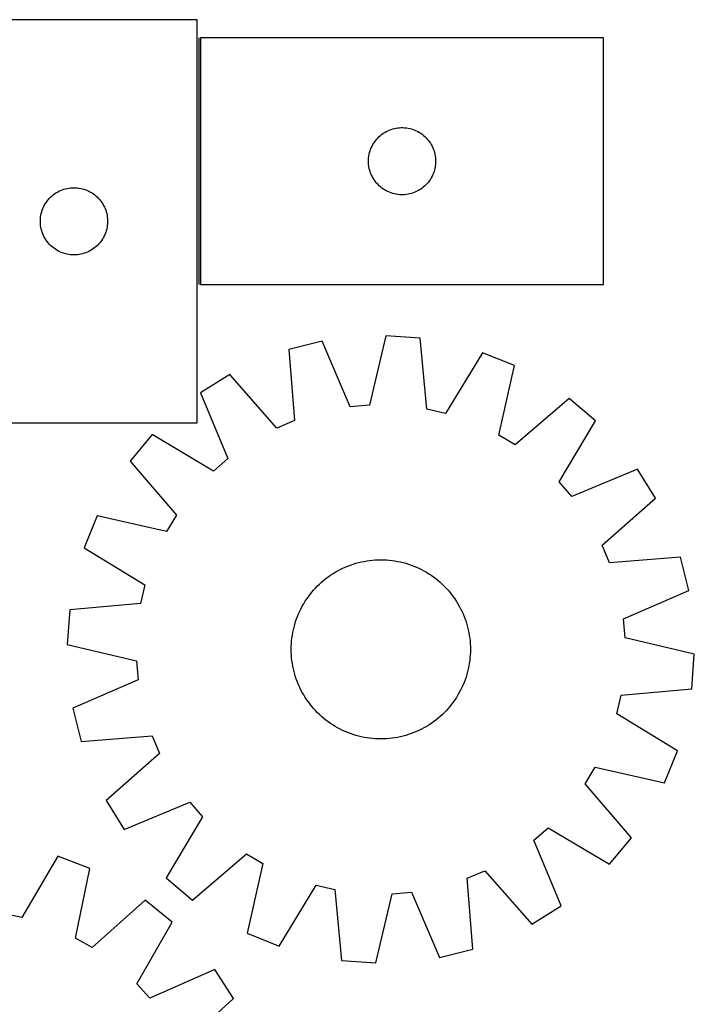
# Model space of a CAD drawing. Header units: millimetres. Extents: x 7 to 1493, y 7 to 2993.
# Tile 13 of 13: x 1192 to 1493, y 2554 to 2993. Entities that reach past the tile are written whole.
import ezdxf

# ---------------------------------------------------------------- set-up
doc = ezdxf.new("R2010")
doc.units = ezdxf.units.MM
doc.layers.add('COMMON', color=5, linetype='CONTINUOUS', true_color=0x0000ff)
doc.layers.add('CUT', color=7, linetype='CONTINUOUS', true_color=0x000000)

msp = doc.modelspace()

# ---------------------------------------------------------------- linework, layer by layer
at = {"layer": 'COMMON'}
msp.add_line((1272.00518, 2985.263951), (1272.00518, 2875.263951), dxfattribs=at)
at = {"layer": 'CUT'}
for p, q in [((1271.25518, 2993.436794), (1161.25518, 2993.436794)), ((1271.25518, 2813.436794), (1271.25518, 2993.436794)), ((1452.755181, 2985.263951), (1272.755181, 2985.263951)), ((1272.755181, 2985.263951), (1272.755181, 2875.263951)), ((1452.755181, 2875.263951), (1452.755181, 2985.263951)), ((1361.597549, 2945.219214), (1362.368962, 2945.258978)), ((1362.368962, 2945.258978), (1363.141399, 2945.258978)), ((1363.141399, 2945.258978), (1363.912813, 2945.219214)), ((1352.012898, 2940.733113), (1352.566081, 2941.272231)), ((1352.566081, 2941.272231), (1353.146283, 2941.782158)), ((1353.146283, 2941.782158), (1353.751967, 2942.26154)), ((1353.751967, 2942.26154), (1354.381525, 2942.709106)), ((1354.381525, 2942.709106), (1355.033289, 2943.12367)), ((1355.033289, 2943.12367), (1355.70553, 2943.504133)), ((1355.70553, 2943.504133), (1356.396465, 2943.849485)), ((1356.396465, 2943.849485), (1357.104262, 2944.15881)), ((1357.104262, 2944.15881), (1357.827045, 2944.431289)), ((1357.827045, 2944.431289), (1358.562896, 2944.666199)), ((1358.562896, 2944.666199), (1359.309865, 2944.862916)), ((1359.309865, 2944.862916), (1360.065969, 2945.02092)), ((1360.065969, 2945.02092), (1360.829205, 2945.139791)), ((1360.829205, 2945.139791), (1361.597549, 2945.219214)), ((1363.912813, 2945.219214), (1364.681156, 2945.139791)), ((1364.681156, 2945.139791), (1365.444392, 2945.02092)), ((1365.444392, 2945.02092), (1366.200497, 2944.862916)), ((1366.200497, 2944.862916), (1366.947465, 2944.666199)), ((1366.947465, 2944.666199), (1367.683316, 2944.431289)), ((1367.683316, 2944.431289), (1368.406099, 2944.15881)), ((1368.406099, 2944.15881), (1369.113897, 2943.849485)), ((1369.113897, 2943.849485), (1369.804832, 2943.504133)), ((1369.804832, 2943.504133), (1370.477073, 2943.12367)), ((1370.477073, 2943.12367), (1371.128837, 2942.709106)), ((1371.128837, 2942.709106), (1371.758395, 2942.26154)), ((1371.758395, 2942.26154), (1372.364078, 2941.782158)), ((1372.364078, 2941.782158), (1372.944281, 2941.272231)), ((1372.944281, 2941.272231), (1373.497464, 2940.733113)), ((1349.010427, 2936.270759), (1349.337874, 2936.970358)), ((1349.337874, 2936.970358), (1349.700902, 2937.652172)), ((1349.700902, 2937.652172), (1350.098547, 2938.314394)), ((1350.098547, 2938.314394), (1350.529756, 2938.955267)), ((1350.529756, 2938.955267), (1350.993384, 2939.573093)), ((1350.993384, 2939.573093), (1351.488202, 2940.166233)), ((1351.488202, 2940.166233), (1352.012898, 2940.733113)), ((1373.497464, 2940.733113), (1374.02216, 2940.166233)), ((1374.02216, 2940.166233), (1374.516978, 2939.573093)), ((1374.516978, 2939.573093), (1374.980606, 2938.955267)), ((1374.980606, 2938.955267), (1375.411814, 2938.314394)), ((1375.411814, 2938.314394), (1375.809459, 2937.652172)), ((1375.809459, 2937.652172), (1376.172487, 2936.970358)), ((1376.172487, 2936.970358), (1376.499934, 2936.270759)), ((1347.834683, 2931.806266), (1347.933862, 2932.57231)), ((1347.933862, 2932.57231), (1348.072345, 2933.332232)), ((1348.072345, 2933.332232), (1348.249765, 2934.084018)), ((1348.249765, 2934.084018), (1348.46565, 2934.825673)), ((1348.46565, 2934.825673), (1348.719428, 2935.555232)), ((1348.719428, 2935.555232), (1349.010427, 2936.270759)), ((1376.499934, 2936.270759), (1376.790933, 2935.555232)), ((1376.790933, 2935.555232), (1377.044711, 2934.825673)), ((1377.044711, 2934.825673), (1377.260597, 2934.084018)), ((1377.260597, 2934.084018), (1377.438016, 2933.332232)), ((1377.438016, 2933.332232), (1377.576499, 2932.57231)), ((1377.576499, 2932.57231), (1377.675679, 2931.806266)), ((1347.755181, 2930.263951), (1347.775069, 2931.036132)), ((1347.775069, 2929.49177), (1347.755181, 2930.263951)), ((1347.775069, 2931.036132), (1347.834683, 2931.806266)), ((1347.834683, 2928.721636), (1347.775069, 2929.49177)), ((1347.933862, 2927.955592), (1347.834683, 2928.721636)), ((1348.072345, 2927.19567), (1347.933862, 2927.955592)), ((1377.576499, 2927.955592), (1377.438016, 2927.19567)), ((1377.675679, 2928.721636), (1377.576499, 2927.955592)), ((1377.675679, 2931.806266), (1377.735292, 2931.036132)), ((1377.735292, 2929.49177), (1377.675679, 2928.721636)), ((1377.735292, 2931.036132), (1377.755181, 2930.263951)), ((1377.755181, 2930.263951), (1377.735292, 2929.49177)), ((1348.249765, 2926.443884), (1348.072345, 2927.19567)), ((1348.46565, 2925.702228), (1348.249765, 2926.443884)), ((1348.719428, 2924.97267), (1348.46565, 2925.702228)), ((1349.010427, 2924.257142), (1348.719428, 2924.97267)), ((1349.337874, 2923.557544), (1349.010427, 2924.257142)), ((1349.700902, 2922.87573), (1349.337874, 2923.557544)), ((1376.172487, 2923.557544), (1375.809459, 2922.87573)), ((1376.499934, 2924.257142), (1376.172487, 2923.557544)), ((1376.790933, 2924.97267), (1376.499934, 2924.257142)), ((1377.044711, 2925.702228), (1376.790933, 2924.97267)), ((1377.260597, 2926.443884), (1377.044711, 2925.702228)), ((1377.438016, 2927.19567), (1377.260597, 2926.443884)), ((1350.098547, 2922.213508), (1349.700902, 2922.87573)), ((1350.529756, 2921.572634), (1350.098547, 2922.213508)), ((1350.993384, 2920.954809), (1350.529756, 2921.572634)), ((1351.488202, 2920.361669), (1350.993384, 2920.954809)), ((1352.012898, 2919.794789), (1351.488202, 2920.361669)), ((1352.566081, 2919.25567), (1352.012898, 2919.794789)), ((1353.146283, 2918.745744), (1352.566081, 2919.25567)), ((1372.944281, 2919.25567), (1372.364078, 2918.745744)), ((1373.497464, 2919.794789), (1372.944281, 2919.25567)), ((1374.02216, 2920.361669), (1373.497464, 2919.794789)), ((1374.516978, 2920.954809), (1374.02216, 2920.361669)), ((1374.980606, 2921.572634), (1374.516978, 2920.954809)), ((1375.411814, 2922.213508), (1374.980606, 2921.572634)), ((1375.809459, 2922.87573), (1375.411814, 2922.213508)), ((1205.786017, 2914.179077), (1206.352898, 2914.703773)), ((1206.352898, 2914.703773), (1206.946037, 2915.198591)), ((1206.946037, 2915.198591), (1207.563863, 2915.662219)), ((1207.563863, 2915.662219), (1208.204737, 2916.093427)), ((1208.204737, 2916.093427), (1208.866959, 2916.491072)), ((1208.866959, 2916.491072), (1209.548773, 2916.8541)), ((1209.548773, 2916.8541), (1210.248371, 2917.181547)), ((1210.248371, 2917.181547), (1210.963898, 2917.472546)), ((1210.963898, 2917.472546), (1211.693457, 2917.726324)), ((1211.693457, 2917.726324), (1212.435113, 2917.94221)), ((1212.435113, 2917.94221), (1213.186899, 2918.119629)), ((1213.186899, 2918.119629), (1213.946821, 2918.258112)), ((1213.946821, 2918.258112), (1214.712865, 2918.357292)), ((1214.712865, 2918.357292), (1215.482998, 2918.416905)), ((1215.482998, 2918.416905), (1216.25518, 2918.436794)), ((1216.25518, 2918.436794), (1217.027361, 2918.416905)), ((1217.027361, 2918.416905), (1217.797495, 2918.357292)), ((1217.797495, 2918.357292), (1218.563538, 2918.258112)), ((1218.563538, 2918.258112), (1219.323461, 2918.119629)), ((1219.323461, 2918.119629), (1220.075247, 2917.94221)), ((1220.075247, 2917.94221), (1220.816902, 2917.726324)), ((1220.816902, 2917.726324), (1221.546461, 2917.472546)), ((1221.546461, 2917.472546), (1222.261988, 2917.181547)), ((1222.261988, 2917.181547), (1222.961587, 2916.8541)), ((1222.961587, 2916.8541), (1223.643401, 2916.491072)), ((1223.643401, 2916.491072), (1224.305623, 2916.093427)), ((1224.305623, 2916.093427), (1224.946496, 2915.662219)), ((1224.946496, 2915.662219), (1225.564322, 2915.198591)), ((1225.564322, 2915.198591), (1226.157462, 2914.703773)), ((1226.157462, 2914.703773), (1226.724342, 2914.179077)), ((1353.751967, 2918.266362), (1353.146283, 2918.745744)), ((1354.381525, 2917.818796), (1353.751967, 2918.266362)), ((1355.033289, 2917.404231), (1354.381525, 2917.818796)), ((1355.70553, 2917.023769), (1355.033289, 2917.404231)), ((1356.396465, 2916.678417), (1355.70553, 2917.023769)), ((1357.104262, 2916.369091), (1356.396465, 2916.678417)), ((1357.827045, 2916.096612), (1357.104262, 2916.369091)), ((1358.562896, 2915.861703), (1357.827045, 2916.096612)), ((1359.309865, 2915.664985), (1358.562896, 2915.861703)), ((1360.065969, 2915.506982), (1359.309865, 2915.664985)), ((1360.829205, 2915.388111), (1360.065969, 2915.506982)), ((1361.597549, 2915.308688), (1360.829205, 2915.388111)), ((1362.368962, 2915.268924), (1361.597549, 2915.308688)), ((1363.141399, 2915.268924), (1362.368962, 2915.268924)), ((1363.912813, 2915.308688), (1363.141399, 2915.268924)), ((1364.681156, 2915.388111), (1363.912813, 2915.308688)), ((1365.444392, 2915.506982), (1364.681156, 2915.388111)), ((1366.200497, 2915.664985), (1365.444392, 2915.506982)), ((1366.947465, 2915.861703), (1366.200497, 2915.664985)), ((1367.683316, 2916.096612), (1366.947465, 2915.861703)), ((1368.406099, 2916.369091), (1367.683316, 2916.096612)), ((1369.113897, 2916.678417), (1368.406099, 2916.369091)), ((1369.804832, 2917.023769), (1369.113897, 2916.678417)), ((1370.477073, 2917.404231), (1369.804832, 2917.023769)), ((1371.128837, 2917.818796), (1370.477073, 2917.404231)), ((1371.758395, 2918.266362), (1371.128837, 2917.818796)), ((1372.364078, 2918.745744), (1371.758395, 2918.266362)), ((1202.669646, 2909.79551), (1203.014998, 2910.486445)), ((1203.014998, 2910.486445), (1203.39546, 2911.158686)), ((1203.39546, 2911.158686), (1203.810025, 2911.81045)), ((1203.810025, 2911.81045), (1204.257591, 2912.440008)), ((1204.257591, 2912.440008), (1204.736973, 2913.045691)), ((1204.736973, 2913.045691), (1205.246899, 2913.625894)), ((1205.246899, 2913.625894), (1205.786017, 2914.179077)), ((1226.724342, 2914.179077), (1227.26346, 2913.625894)), ((1227.26346, 2913.625894), (1227.773386, 2913.045691)), ((1227.773386, 2913.045691), (1228.252768, 2912.440008)), ((1228.252768, 2912.440008), (1228.700335, 2911.81045)), ((1228.700335, 2911.81045), (1229.114899, 2911.158686)), ((1229.114899, 2911.158686), (1229.495362, 2910.486445)), ((1229.495362, 2910.486445), (1229.840714, 2909.79551)), ((1201.37934, 2905.362769), (1201.49821, 2906.126005)), ((1201.49821, 2906.126005), (1201.656214, 2906.88211)), ((1201.656214, 2906.88211), (1201.852932, 2907.629078)), ((1201.852932, 2907.629078), (1202.087841, 2908.364929)), ((1202.087841, 2908.364929), (1202.36032, 2909.087712)), ((1202.36032, 2909.087712), (1202.669646, 2909.79551)), ((1229.840714, 2909.79551), (1230.150039, 2909.087712)), ((1230.150039, 2909.087712), (1230.422518, 2908.364929)), ((1230.422518, 2908.364929), (1230.657428, 2907.629078)), ((1230.657428, 2907.629078), (1230.854145, 2906.88211)), ((1230.854145, 2906.88211), (1231.012149, 2906.126005)), ((1231.012149, 2906.126005), (1231.13102, 2905.362769)), ((1201.260153, 2903.823012), (1201.299917, 2904.594426)), ((1201.260153, 2903.050575), (1201.260153, 2903.823012)), ((1201.299917, 2902.279162), (1201.260153, 2903.050575)), ((1201.299917, 2904.594426), (1201.37934, 2905.362769)), ((1201.37934, 2901.510818), (1201.299917, 2902.279162)), ((1201.49821, 2900.747582), (1201.37934, 2901.510818)), ((1231.13102, 2901.510818), (1231.012149, 2900.747582)), ((1231.13102, 2905.362769), (1231.210443, 2904.594426)), ((1231.210443, 2902.279162), (1231.13102, 2901.510818)), ((1231.210443, 2904.594426), (1231.250207, 2903.823012)), ((1231.250207, 2903.050575), (1231.210443, 2902.279162)), ((1231.250207, 2903.823012), (1231.250207, 2903.050575)), ((1201.656214, 2899.991478), (1201.49821, 2900.747582)), ((1201.852932, 2899.244509), (1201.656214, 2899.991478)), ((1202.087841, 2898.508658), (1201.852932, 2899.244509)), ((1202.36032, 2897.785875), (1202.087841, 2898.508658)), ((1202.669646, 2897.078078), (1202.36032, 2897.785875)), ((1203.014998, 2896.387143), (1202.669646, 2897.078078)), ((1229.840714, 2897.078078), (1229.495362, 2896.387143)), ((1230.150039, 2897.785875), (1229.840714, 2897.078078)), ((1230.422518, 2898.508658), (1230.150039, 2897.785875)), ((1230.657428, 2899.244509), (1230.422518, 2898.508658)), ((1230.854145, 2899.991478), (1230.657428, 2899.244509)), ((1231.012149, 2900.747582), (1230.854145, 2899.991478)), ((1203.39546, 2895.714902), (1203.014998, 2896.387143)), ((1203.810025, 2895.063138), (1203.39546, 2895.714902)), ((1204.257591, 2894.433579), (1203.810025, 2895.063138)), ((1204.736973, 2893.827896), (1204.257591, 2894.433579)), ((1205.246899, 2893.247694), (1204.736973, 2893.827896)), ((1205.786017, 2892.694511), (1205.246899, 2893.247694)), ((1206.352898, 2892.169815), (1205.786017, 2892.694511)), ((1226.724342, 2892.694511), (1226.157462, 2892.169815)), ((1227.26346, 2893.247694), (1226.724342, 2892.694511)), ((1227.773386, 2893.827896), (1227.26346, 2893.247694)), ((1228.252768, 2894.433579), (1227.773386, 2893.827896)), ((1228.700335, 2895.063138), (1228.252768, 2894.433579)), ((1229.114899, 2895.714902), (1228.700335, 2895.063138)), ((1229.495362, 2896.387143), (1229.114899, 2895.714902)), ((1206.946037, 2891.674997), (1206.352898, 2892.169815)), ((1207.563863, 2891.211369), (1206.946037, 2891.674997)), ((1208.204737, 2890.78016), (1207.563863, 2891.211369)), ((1208.866959, 2890.382515), (1208.204737, 2890.78016)), ((1209.548773, 2890.019487), (1208.866959, 2890.382515)), ((1210.248371, 2889.69204), (1209.548773, 2890.019487)), ((1210.963898, 2889.401041), (1210.248371, 2889.69204)), ((1211.693457, 2889.147263), (1210.963898, 2889.401041)), ((1212.435113, 2888.931378), (1211.693457, 2889.147263)), ((1213.186899, 2888.753958), (1212.435113, 2888.931378)), ((1213.946821, 2888.615475), (1213.186899, 2888.753958)), ((1214.712865, 2888.516296), (1213.946821, 2888.615475)), ((1215.482998, 2888.456682), (1214.712865, 2888.516296)), ((1216.25518, 2888.436794), (1215.482998, 2888.456682)), ((1217.027361, 2888.456682), (1216.25518, 2888.436794)), ((1217.797495, 2888.516296), (1217.027361, 2888.456682)), ((1218.563538, 2888.615475), (1217.797495, 2888.516296)), ((1219.323461, 2888.753958), (1218.563538, 2888.615475)), ((1220.075247, 2888.931378), (1219.323461, 2888.753958)), ((1220.816902, 2889.147263), (1220.075247, 2888.931378)), ((1221.546461, 2889.401041), (1220.816902, 2889.147263)), ((1222.261988, 2889.69204), (1221.546461, 2889.401041)), ((1222.961587, 2890.019487), (1222.261988, 2889.69204)), ((1223.643401, 2890.382515), (1222.961587, 2890.019487)), ((1224.305623, 2890.78016), (1223.643401, 2890.382515)), ((1224.946496, 2891.211369), (1224.305623, 2890.78016)), ((1225.564322, 2891.674997), (1224.946496, 2891.211369)), ((1226.157462, 2892.169815), (1225.564322, 2891.674997)), ((1272.755181, 2875.263951), (1452.755181, 2875.263951)), ((1327.05678, 2849.8503), (1312.123842, 2846.143829)), ((1339.598455, 2820.666724), (1327.05678, 2849.8503)), ((1355.489636, 2852.30763), (1348.140954, 2821.405015)), ((1370.837066, 2851.218162), (1355.489636, 2852.30763)), ((1373.746687, 2819.587341), (1370.837066, 2851.218162)), ((1312.123842, 2846.143829), (1314.684263, 2814.482828)), ((1398.637677, 2844.768986), (1382.099232, 2817.649721)), ((1412.897286, 2838.990224), (1398.637677, 2844.768986)), ((1405.890039, 2808.008403), (1412.897286, 2838.990224)), ((1285.841945, 2835.020533), (1272.78524, 2826.880938)), ((1306.788008, 2811.140893), (1285.841945, 2835.020533)), ((1272.78524, 2826.880938), (1285.004133, 2797.560751)), ((1437.344333, 2824.265832), (1413.235023, 2803.584538)), ((1449.120291, 2814.363441), (1437.344333, 2824.265832)), ((1348.140954, 2821.405015), (1339.598455, 2820.666724)), ((1382.099232, 2817.649721), (1373.746687, 2819.587341)), ((1161.25518, 2813.436794), (1271.25518, 2813.436794)), ((1314.684263, 2814.482828), (1306.788008, 2811.140893)), ((1432.882094, 2787.063336), (1449.120291, 2814.363441)), ((1251.226958, 2808.180503), (1241.324567, 2796.404544)), ((1278.527062, 2791.942305), (1251.226958, 2808.180503)), ((1413.235023, 2803.584538), (1405.890039, 2808.008403)), ((1241.324567, 2796.404544), (1262.005861, 2772.295234)), ((1285.004133, 2797.560751), (1278.527062, 2791.942305)), ((1467.820727, 2792.805159), (1438.500539, 2780.586266)), ((1475.960322, 2779.748454), (1467.820727, 2792.805159)), ((1438.500539, 2780.586266), (1432.882094, 2787.063336)), ((1452.080682, 2758.802391), (1475.960322, 2779.748454)), ((1226.600175, 2771.957497), (1220.821413, 2757.697888)), ((1257.581996, 2764.95025), (1226.600175, 2771.957497)), ((1262.005861, 2772.295234), (1257.581996, 2764.95025)), ((1220.821413, 2757.697888), (1247.940678, 2741.159443)), ((1455.422617, 2750.906136), (1452.080682, 2758.802391)), ((1345.777004, 2751.618161), (1347.014917, 2751.833979)), ((1347.014917, 2751.833979), (1348.258999, 2752.010806)), ((1348.258999, 2752.010806), (1349.508021, 2752.148469)), ((1349.508021, 2752.148469), (1350.760751, 2752.246831)), ((1350.760751, 2752.246831), (1352.015952, 2752.305796)), ((1352.015952, 2752.305796), (1353.272386, 2752.325304)), ((1353.272386, 2752.325304), (1354.528812, 2752.305338)), ((1354.528812, 2752.305338), (1355.783992, 2752.245916)), ((1355.783992, 2752.245916), (1357.036686, 2752.147097)), ((1357.036686, 2752.147097), (1358.285657, 2752.008979)), ((1358.285657, 2752.008979), (1359.529674, 2751.831697)), ((1359.529674, 2751.831697), (1360.767509, 2751.615428)), ((1487.083618, 2753.466557), (1455.422617, 2750.906136)), ((1490.790089, 2738.533619), (1487.083618, 2753.466557)), ((1334.001337, 2747.381085), (1335.111971, 2747.968876)), ((1335.111971, 2747.968876), (1336.24052, 2748.521491)), ((1336.24052, 2748.521491), (1337.385871, 2749.038385)), ((1337.385871, 2749.038385), (1338.546892, 2749.519048)), ((1338.546892, 2749.519048), (1339.722438, 2749.963005)), ((1339.722438, 2749.963005), (1340.911349, 2750.369818)), ((1340.911349, 2750.369818), (1342.112452, 2750.739086)), ((1342.112452, 2750.739086), (1343.324561, 2751.070444)), ((1343.324561, 2751.070444), (1344.546481, 2751.363566)), ((1344.546481, 2751.363566), (1345.777004, 2751.618161)), ((1360.767509, 2751.615428), (1361.99794, 2751.360384)), ((1361.99794, 2751.360384), (1363.219752, 2751.066817)), ((1363.219752, 2751.066817), (1364.43174, 2750.735017)), ((1364.43174, 2750.735017), (1365.632708, 2750.365312)), ((1365.632708, 2750.365312), (1366.821471, 2749.958065)), ((1366.821471, 2749.958065), (1367.996855, 2749.51368)), ((1367.996855, 2749.51368), (1369.157701, 2749.032594)), ((1369.157701, 2749.032594), (1370.302863, 2748.515282)), ((1370.302863, 2748.515282), (1371.431211, 2747.962255)), ((1371.431211, 2747.962255), (1372.54163, 2747.374059)), ((1326.818089, 2742.334569), (1327.773753, 2743.150482)), ((1327.773753, 2743.150482), (1328.754574, 2743.935974)), ((1328.754574, 2743.935974), (1329.759583, 2744.69027)), ((1329.759583, 2744.69027), (1330.78779, 2745.412626)), ((1330.78779, 2745.412626), (1331.838179, 2746.102329)), ((1331.838179, 2746.102329), (1332.909714, 2746.758697)), ((1332.909714, 2746.758697), (1334.001337, 2747.381085)), ((1372.54163, 2747.374059), (1373.633027, 2746.751274)), ((1373.633027, 2746.751274), (1374.704322, 2746.094514)), ((1374.704322, 2746.094514), (1375.75446, 2745.404429)), ((1375.75446, 2745.404429), (1376.782403, 2744.681698)), ((1376.782403, 2744.681698), (1377.787137, 2743.927036)), ((1377.787137, 2743.927036), (1378.767671, 2743.141186)), ((1378.767671, 2743.141186), (1379.723038, 2742.324925)), ((1247.940678, 2741.159443), (1246.003058, 2732.806898)), ((1322.449213, 2737.827883), (1323.265474, 2738.783249)), ((1323.265474, 2738.783249), (1324.111341, 2739.712504)), ((1324.111341, 2739.712504), (1324.985979, 2740.614732)), ((1324.985979, 2740.614732), (1325.888526, 2741.489041)), ((1325.888526, 2741.489041), (1326.818089, 2742.334569)), ((1379.723038, 2742.324925), (1380.652293, 2741.479058)), ((1380.652293, 2741.479058), (1381.554521, 2740.60442)), ((1381.554521, 2740.60442), (1382.42883, 2739.701873)), ((1382.42883, 2739.701873), (1383.274358, 2738.77231)), ((1383.274358, 2738.77231), (1384.090271, 2737.816646)), ((1319.495885, 2733.764533), (1320.18597, 2734.814671)), ((1320.18597, 2734.814671), (1320.908701, 2735.842614)), ((1320.908701, 2735.842614), (1321.663363, 2736.847348)), ((1321.663363, 2736.847348), (1322.449213, 2737.827883)), ((1384.090271, 2737.816646), (1384.875763, 2736.835825)), ((1384.875763, 2736.835825), (1385.630059, 2735.830816)), ((1385.630059, 2735.830816), (1386.352415, 2734.802609)), ((1386.352415, 2734.802609), (1387.042117, 2733.75222)), ((1461.606512, 2725.991944), (1490.790089, 2738.533619)), ((1214.372237, 2729.897278), (1213.282768, 2714.549848)), ((1246.003058, 2732.806898), (1214.372237, 2729.897278)), ((1317.075117, 2729.363074), (1317.628144, 2730.491422)), ((1317.628144, 2730.491422), (1318.21634, 2731.601842)), ((1318.21634, 2731.601842), (1318.839125, 2732.693238)), ((1318.839125, 2732.693238), (1319.495885, 2733.764533)), ((1387.042117, 2733.75222), (1387.698486, 2732.680685)), ((1387.698486, 2732.680685), (1388.320873, 2731.589062)), ((1388.320873, 2731.589062), (1388.908665, 2730.478428)), ((1388.908665, 2730.478428), (1389.46128, 2729.349879)), ((1315.225087, 2724.69292), (1315.632334, 2725.881682)), ((1315.632334, 2725.881682), (1316.076719, 2727.057067)), ((1316.076719, 2727.057067), (1316.557805, 2728.217912)), ((1316.557805, 2728.217912), (1317.075117, 2729.363074)), ((1389.46128, 2729.349879), (1389.978174, 2728.204528)), ((1389.978174, 2728.204528), (1390.458837, 2727.043507)), ((1390.458837, 2727.043507), (1390.902794, 2725.867961)), ((1390.902794, 2725.867961), (1391.309607, 2724.67905)), ((1462.344804, 2717.449445), (1461.606512, 2725.991944)), ((1313.974971, 2719.82772), (1314.230015, 2721.058151)), ((1314.230015, 2721.058151), (1314.523581, 2722.279963)), ((1314.523581, 2722.279963), (1314.855381, 2723.491951)), ((1314.855381, 2723.491951), (1315.225087, 2724.69292)), ((1391.309607, 2724.67905), (1391.678875, 2723.477947)), ((1391.678875, 2723.477947), (1392.010233, 2722.265838)), ((1392.010233, 2722.265838), (1392.303354, 2721.043918)), ((1392.303354, 2721.043918), (1392.55795, 2719.813395)), ((1313.443302, 2716.096897), (1313.58142, 2717.345869)), ((1313.58142, 2717.345869), (1313.758702, 2718.589886)), ((1313.758702, 2718.589886), (1313.974971, 2719.82772)), ((1392.55795, 2719.813395), (1392.773768, 2718.575481)), ((1392.773768, 2718.575481), (1392.950595, 2717.3314)), ((1392.950595, 2717.3314), (1393.088258, 2716.082378)), ((1493.247419, 2710.100762), (1462.344804, 2717.449445)), ((1213.282768, 2714.549848), (1244.185384, 2707.201165)), ((1313.265095, 2712.332597), (1313.285061, 2713.589024)), ((1313.284603, 2711.076163), (1313.265095, 2712.332597)), ((1313.285061, 2713.589024), (1313.344483, 2714.844203)), ((1313.344483, 2714.844203), (1313.443302, 2716.096897)), ((1393.088258, 2716.082378), (1393.18662, 2714.829648)), ((1393.18662, 2714.829648), (1393.245585, 2713.574447)), ((1393.265093, 2712.318013), (1393.245127, 2711.061586)), ((1393.245585, 2713.574447), (1393.265093, 2712.318013)), ((1313.343568, 2709.820962), (1313.284603, 2711.076163)), ((1313.44193, 2708.568232), (1313.343568, 2709.820962)), ((1313.579593, 2707.31921), (1313.44193, 2708.568232)), ((1393.086886, 2708.553713), (1392.948767, 2707.304741)), ((1393.185704, 2709.806407), (1393.086886, 2708.553713)), ((1393.245127, 2711.061586), (1393.185704, 2709.806407)), ((1492.157951, 2694.753333), (1493.247419, 2710.100762)), ((1244.185384, 2707.201165), (1244.923675, 2698.658666)), ((1313.75642, 2706.075129), (1313.579593, 2707.31921)), ((1313.972238, 2704.837215), (1313.75642, 2706.075129)), ((1314.226833, 2703.606692), (1313.972238, 2704.837215)), ((1314.519955, 2702.384772), (1314.226833, 2703.606692)), ((1392.300173, 2703.592459), (1392.006606, 2702.370647)), ((1392.555217, 2704.82289), (1392.300173, 2703.592459)), ((1392.771486, 2706.060724), (1392.555217, 2704.82289)), ((1392.948767, 2707.304741), (1392.771486, 2706.060724)), ((1314.851313, 2701.172663), (1314.519955, 2702.384772)), ((1315.220581, 2699.97156), (1314.851313, 2701.172663)), ((1315.627394, 2698.782649), (1315.220581, 2699.97156)), ((1391.305101, 2699.957691), (1390.897854, 2698.768928)), ((1391.674806, 2701.158659), (1391.305101, 2699.957691)), ((1392.006606, 2702.370647), (1391.674806, 2701.158659)), ((1244.923675, 2698.658666), (1215.740099, 2686.116991)), ((1316.071351, 2697.607103), (1315.627394, 2698.782649)), ((1316.552013, 2696.446082), (1316.071351, 2697.607103)), ((1317.068908, 2695.300731), (1316.552013, 2696.446082)), ((1317.621523, 2694.172182), (1317.068908, 2695.300731)), ((1389.455071, 2695.287536), (1388.902044, 2694.159188)), ((1389.972382, 2696.432698), (1389.455071, 2695.287536)), ((1390.453468, 2697.593543), (1389.972382, 2696.432698)), ((1390.897854, 2698.768928), (1390.453468, 2697.593543)), ((1460.52713, 2691.843712), (1492.157951, 2694.753333)), ((1318.209314, 2693.061548), (1317.621523, 2694.172182)), ((1318.831702, 2691.969925), (1318.209314, 2693.061548)), ((1319.48807, 2690.89839), (1318.831702, 2691.969925)), ((1320.177773, 2689.848001), (1319.48807, 2690.89839)), ((1387.034303, 2690.886077), (1386.344218, 2689.835939)), ((1387.691063, 2691.957372), (1387.034303, 2690.886077)), ((1388.313848, 2693.048769), (1387.691063, 2691.957372)), ((1388.902044, 2694.159188), (1388.313848, 2693.048769)), ((1458.589509, 2683.491167), (1460.52713, 2691.843712)), ((1215.740099, 2686.116991), (1219.44657, 2671.184053)), ((1320.900129, 2688.819795), (1320.177773, 2689.848001)), ((1321.654425, 2687.814785), (1320.900129, 2688.819795)), ((1322.439917, 2686.833964), (1321.654425, 2687.814785)), ((1323.255829, 2685.878301), (1322.439917, 2686.833964)), ((1324.101358, 2684.948737), (1323.255829, 2685.878301)), ((1384.080975, 2686.822727), (1383.264714, 2685.867361)), ((1384.866825, 2687.803262), (1384.080975, 2686.822727)), ((1385.621487, 2688.807996), (1384.866825, 2687.803262)), ((1386.344218, 2689.835939), (1385.621487, 2688.807996)), ((1324.975667, 2684.04619), (1324.101358, 2684.948737)), ((1325.877895, 2683.171552), (1324.975667, 2684.04619)), ((1326.80715, 2682.325685), (1325.877895, 2683.171552)), ((1327.762516, 2681.509424), (1326.80715, 2682.325685)), ((1328.74305, 2680.723574), (1327.762516, 2681.509424)), ((1378.756435, 2681.500128), (1377.775614, 2680.714636)), ((1379.712098, 2682.316041), (1378.756435, 2681.500128)), ((1380.641662, 2683.161569), (1379.712098, 2682.316041)), ((1381.544209, 2684.035878), (1380.641662, 2683.161569)), ((1382.418847, 2684.938106), (1381.544209, 2684.035878)), ((1383.264714, 2685.867361), (1382.418847, 2684.938106)), ((1485.708775, 2666.952722), (1458.589509, 2683.491167)), ((1329.747785, 2679.968912), (1328.74305, 2680.723574)), ((1330.775728, 2679.246181), (1329.747785, 2679.968912)), ((1331.825866, 2678.556096), (1330.775728, 2679.246181)), ((1332.897161, 2677.899336), (1331.825866, 2678.556096)), ((1333.988557, 2677.276551), (1332.897161, 2677.899336)), ((1335.098977, 2676.688355), (1333.988557, 2677.276551)), ((1372.528851, 2677.269526), (1371.418216, 2676.681734)), ((1373.620474, 2677.891913), (1372.528851, 2677.269526)), ((1374.692009, 2678.548281), (1373.620474, 2677.891913)), ((1375.742398, 2679.237984), (1374.692009, 2678.548281)), ((1376.770604, 2679.96034), (1375.742398, 2679.237984)), ((1377.775614, 2680.714636), (1376.770604, 2679.96034)), ((1219.44657, 2671.184053), (1251.107571, 2673.744474)), ((1251.107571, 2673.744474), (1254.449506, 2665.848219)), ((1336.227325, 2676.135328), (1335.098977, 2676.688355)), ((1337.372486, 2675.618017), (1336.227325, 2676.135328)), ((1338.533332, 2675.136931), (1337.372486, 2675.618017)), ((1339.708717, 2674.692545), (1338.533332, 2675.136931)), ((1340.897479, 2674.285298), (1339.708717, 2674.692545)), ((1342.098448, 2673.915593), (1340.897479, 2674.285298)), ((1343.310436, 2673.583793), (1342.098448, 2673.915593)), ((1344.532248, 2673.290226), (1343.310436, 2673.583793)), ((1345.762679, 2673.035182), (1344.532248, 2673.290226)), ((1347.000513, 2672.818913), (1345.762679, 2673.035182)), ((1348.24453, 2672.641632), (1347.000513, 2672.818913)), ((1359.51527, 2672.816631), (1358.271189, 2672.639804)), ((1360.753184, 2673.032449), (1359.51527, 2672.816631)), ((1361.983707, 2673.287045), (1360.753184, 2673.032449)), ((1363.205626, 2673.580166), (1361.983707, 2673.287045)), ((1364.417736, 2673.911524), (1363.205626, 2673.580166)), ((1365.618838, 2674.280792), (1364.417736, 2673.911524)), ((1366.80775, 2674.687605), (1365.618838, 2674.280792)), ((1367.983296, 2675.131562), (1366.80775, 2674.687605)), ((1369.144317, 2675.612225), (1367.983296, 2675.131562)), ((1370.289667, 2676.129119), (1369.144317, 2675.612225)), ((1371.418216, 2676.681734), (1370.289667, 2676.129119)), ((1349.493502, 2672.503513), (1348.24453, 2672.641632)), ((1350.746196, 2672.404694), (1349.493502, 2672.503513)), ((1352.001375, 2672.345272), (1350.746196, 2672.404694)), ((1353.257802, 2672.325306), (1352.001375, 2672.345272)), ((1354.514236, 2672.344814), (1353.257802, 2672.325306)), ((1355.769437, 2672.403779), (1354.514236, 2672.344814)), ((1357.022167, 2672.502141), (1355.769437, 2672.403779)), ((1358.271189, 2672.639804), (1357.022167, 2672.502141)), ((1254.449506, 2665.848219), (1230.569866, 2644.902156)), ((1479.930013, 2652.693113), (1485.708775, 2666.952722)), ((1444.524327, 2652.355376), (1448.948192, 2659.70036)), ((1448.948192, 2659.70036), (1479.930013, 2652.693113)), ((1465.205621, 2628.246066), (1444.524327, 2652.355376)), ((1230.569866, 2644.902156), (1238.70946, 2631.845451)), ((1238.70946, 2631.845451), (1268.029648, 2644.064344)), ((1268.029648, 2644.064344), (1273.648094, 2637.587274)), ((1273.648094, 2637.587274), (1257.409896, 2610.287169)), ((1421.526055, 2627.089859), (1428.003125, 2632.708305)), ((1428.003125, 2632.708305), (1455.303229, 2616.470108)), ((1433.744948, 2597.769672), (1421.526055, 2627.089859)), ((1455.303229, 2616.470108), (1465.205621, 2628.246066)), ((1209.019433, 2620.0551), (1192.985716, 2592.634402)), ((1223.383547, 2614.54123), (1209.019433, 2620.0551)), ((1269.185855, 2600.384778), (1293.295165, 2621.066072)), ((1293.295165, 2621.066072), (1300.640149, 2616.642207)), ((1300.640149, 2616.642207), (1293.632902, 2585.660386)), ((1216.950881, 2583.435032), (1223.383547, 2614.54123)), ((1391.845925, 2610.167782), (1399.74218, 2613.509717)), ((1399.74218, 2613.509717), (1420.688243, 2589.630077)), ((1257.409896, 2610.287169), (1269.185855, 2600.384778)), ((1307.892511, 2579.881624), (1324.430956, 2607.00089)), ((1324.430956, 2607.00089), (1332.783501, 2605.063269)), ((1394.406346, 2578.506781), (1391.845925, 2610.167782)), ((1332.783501, 2605.063269), (1335.693121, 2573.432448)), ((1351.040551, 2572.34298), (1358.389234, 2603.245595)), ((1358.389234, 2603.245595), (1366.931733, 2603.983886)), ((1366.931733, 2603.983886), (1379.473408, 2574.80031)), ((1248.098912, 2600.271802), (1224.37648, 2579.147859)), ((1260.056117, 2590.589045), (1248.098912, 2600.271802)), ((1192.985716, 2592.634402), (1184.598743, 2594.41711)), ((1420.688243, 2589.630077), (1433.744948, 2597.769672)), ((1244.325944, 2562.993096), (1260.056117, 2590.589045)), ((1293.632902, 2585.660386), (1307.892511, 2579.881624)), ((1224.37648, 2579.147859), (1216.950881, 2583.435032)), ((1379.473408, 2574.80031), (1394.406346, 2578.506781)), ((1335.693121, 2573.432448), (1351.040551, 2572.34298)), ((1279.152329, 2569.380544), (1250.063298, 2556.621115)), ((1287.532171, 2556.476715), (1279.152329, 2569.380544)), ((1250.063298, 2556.621115), (1244.325944, 2562.993096)), ((1264.04427, 2535.092299), (1287.532171, 2556.476715))]:
    msp.add_line(p, q, dxfattribs=at)

doc.saveas('drawing.dxf')
